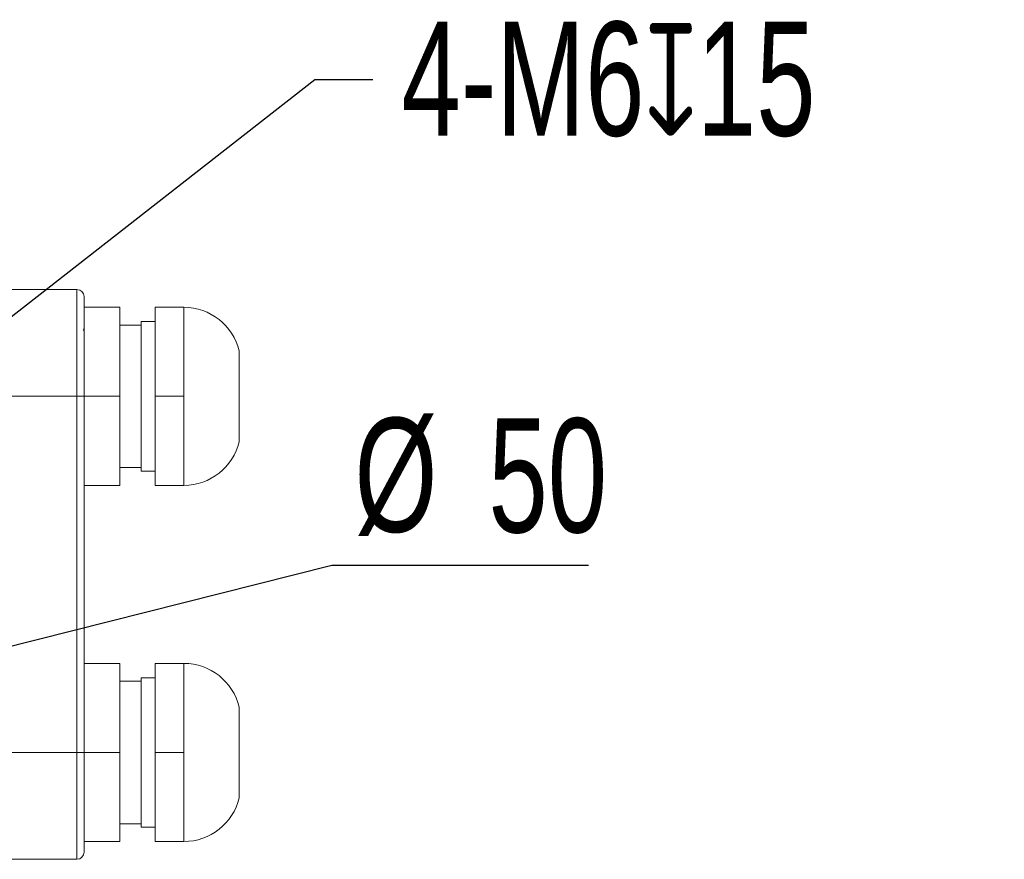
# Model space of a CAD drawing. Header units: millimetres. Extents: x 24 to 341, y 19 to 289.
# Tile 4 of 14: x 159 to 228, y 53 to 112. Entities that reach past the tile are written whole.
import ezdxf

# ---------------------------------------------------------------- set-up
doc = ezdxf.new("R2010")
doc.units = ezdxf.units.MM
doc.header["$PDSIZE"] = -1
doc.layers.add('10', color=7, linetype='Continuous')
doc.styles.add('SLDTEXTSTYLE0', font='TXT', dxfattribs={"width": 0.7})
doc.dimstyles.new('SLDDIMSTYLE1', dxfattribs={"dimtxt": 8, "dimasz": 4.08, "dimexe": 0, "dimexo": 0.0625, "dimgap": 2, "dimtad": 0, "dimtih": 1, "dimtoh": 1, "dimlfac": 2, "dimrnd": 1e-09, "dimzin": 12, "dimdsep": 46, "dimtxsty": 'SLDTEXTSTYLE0', "dimsah": 1, "dimcen": 0, "dimadec": 0, "dimazin": 3, "dimtfac": 1, "dimtmove": 0, "dimatfit": 3, "dimfxl": 1, "dimfrac": 2, "dimtolj": 1, "dimtzin": 12, "dimarcsym": 0})
doc.dimstyles.new('SLDDIMSTYLE2', dxfattribs={"dimtxt": 8, "dimasz": 4.08, "dimexe": 0, "dimexo": 0.0625, "dimgap": 2, "dimtad": 0, "dimtih": 1, "dimtoh": 1, "dimlfac": 2, "dimrnd": 1e-09, "dimzin": 12, "dimdsep": 46, "dimtxsty": 'SLDTEXTSTYLE0', "dimsah": 1, "dimcen": 0, "dimadec": 0, "dimazin": 3, "dimtfac": 1, "dimtmove": 0, "dimatfit": 3, "dimfxl": 1, "dimfrac": 2, "dimtolj": 1, "dimtzin": 12, "dimarcsym": 0})

# ---------------------------------------------------------------- blocks, each defined once
blk = doc.blocks.new('_D_4')
at = {"layer": '10', "transparency": 16777216}
for p, q in [((130.317, 60.796), (180.517, 73.46)), ((180.517, 73.46), (198.531, 73.46)), ((105.939, 54.646), (130.317, 60.796)), ((105.939, 54.646), (99.782, 53.093))]:
    blk.add_line(p, q, dxfattribs=at)
for points in [[(130.317, 60.796), (134.398, 61.301), (134.149, 62.286)], [(105.939, 54.646), (101.859, 54.14), (102.107, 53.155)]]:
    blk.add_solid(points, dxfattribs=at)
at = {"layer": '10', "transparency": 16777216, "char_height": 8, "attachment_point": 1, "style": 'SLDTEXTSTYLE0'}
for s, insert in [('%%c', (182.104, 83.806)), ('50', (191.509, 83.773))]:
    blk.add_mtext(s, dxfattribs=dict(at, insert=insert))
blk = doc.blocks.new('_D_6')
at = {"layer": '10', "color": 0, "lineweight": -2, "transparency": 16777216}
for p, q in [((179.323, 107.534), (129.198, 68.401)), ((183.403, 107.534), (179.323, 107.534))]:
    blk.add_line(p, q, dxfattribs=at)
at = {"layer": '10', "color": 0, "transparency": 16777216}
blk.add_solid([(128.779, 68.937), (129.616, 67.865), (125.982, 65.89)], dxfattribs=at)
at = {"layer": 'Defpoints', "color": 0, "transparency": 16777216}
for p in [(127.952, 67.429), (125.982, 65.89)]:
    blk.add_point(p, dxfattribs=at)
at = {"layer": '10', "color": 0, "transparency": 16777216, "insert": (185.403, 111.618), "char_height": 8, "attachment_point": 1, "style": 'SLDTEXTSTYLE0'}
blk.add_mtext('\\A1;4-M6{\\fGDT|b0|i0|c0|p2;x}15', dxfattribs=at)

msp = doc.modelspace()

# ---------------------------------------------------------------- linework, layer by layer
at = {"color": 7, "linetype": 'Continuous', "lineweight": 18}
for p, q in [((162.6282, 92.8208), (152.0289, 92.8208)), ((162.6282, 85.3208), (162.6282, 92.8208)), ((163.1282, 92.3208), (163.1282, 91.5708)), ((163.1282, 91.5708), (165.6282, 91.5708)), ((163.1282, 91.5708), (163.1282, 91.1759)), ((165.6282, 91.5708), (165.6282, 85.3208)), ((168.1282, 91.5708), (170.1282, 91.5708)), ((168.1282, 85.3208), (168.1282, 91.5708)), ((170.1282, 91.5708), (170.1282, 88.4458)), ((163.1282, 91.1759), (163.1282, 85.7158)), ((168.1282, 90.5708), (167.1282, 90.5708)), ((167.1282, 90.5708), (167.1282, 85.3208)), ((167.1282, 90.3208), (165.6282, 90.3208)), ((174.0165, 82.132), (174.0165, 88.5097)), ((170.1282, 88.4458), (170.1282, 85.3208)), ((163.1282, 85.7158), (163.1282, 85.3208)), ((155.427, 85.3208), (162.6282, 85.3208)), ((162.6282, 60.3208), (162.6282, 85.3208)), ((162.6282, 85.3208), (163.1282, 85.3208)), ((163.1282, 85.3208), (165.6282, 85.3208)), ((163.1282, 85.3208), (163.1282, 84.9452)), ((165.6282, 85.3208), (165.6282, 79.0708)), ((167.1282, 85.3208), (167.1282, 80.0708)), ((168.1282, 79.0708), (168.1282, 85.3208)), ((170.1282, 85.3208), (168.1282, 85.3208)), ((170.1282, 85.3208), (170.1282, 82.1958)), ((163.1282, 84.9452), (163.1282, 60.6965)), ((170.1282, 82.1958), (170.1282, 79.0708)), ((165.6282, 80.3208), (167.1282, 80.3208)), ((167.1282, 80.0708), (168.1282, 80.0708)), ((163.1282, 79.0708), (165.6282, 79.0708)), ((170.1282, 79.0708), (168.1282, 79.0708)), ((163.1282, 66.5708), (165.6282, 66.5708)), ((165.6282, 66.5708), (165.6282, 60.3208)), ((168.1282, 66.5708), (170.1282, 66.5708)), ((168.1282, 60.3208), (168.1282, 66.5708)), ((170.1282, 66.5708), (170.1282, 63.4458)), ((167.1282, 65.3208), (165.6282, 65.3208)), ((168.1282, 65.5708), (167.1282, 65.5708)), ((167.1282, 65.5708), (167.1282, 60.3208)), ((170.1282, 63.4458), (170.1282, 60.3208)), ((174.0165, 57.132), (174.0165, 63.5097)), ((162.6282, 60.3208), (155.427, 60.3208)), ((162.6282, 52.8208), (162.6282, 60.3208)), ((162.6282, 60.3208), (163.1282, 60.3208)), ((163.1282, 60.6965), (163.1282, 60.3208)), ((163.1282, 60.3208), (165.6282, 60.3208)), ((163.1282, 60.3208), (163.1282, 59.9259)), ((165.6282, 60.3208), (165.6282, 54.0708)), ((167.1282, 60.3208), (167.1282, 55.0708)), ((170.1282, 60.3208), (168.1282, 60.3208)), ((168.1282, 54.0708), (168.1282, 60.3208)), ((170.1282, 60.3208), (170.1282, 57.1958)), ((163.1282, 59.9259), (163.1282, 54.4658)), ((170.1282, 57.1958), (170.1282, 54.0708)), ((165.6282, 55.3208), (167.1282, 55.3208)), ((167.1282, 55.0708), (168.1282, 55.0708)), ((163.1282, 54.4658), (163.1282, 54.0708)), ((163.1282, 54.0708), (163.1282, 53.3208)), ((163.1282, 54.0708), (165.6282, 54.0708)), ((170.1282, 54.0708), (168.1282, 54.0708)), ((152.0289, 52.8208), (162.6282, 52.8208))]:
    msp.add_line(p, q, dxfattribs=at)
for centre, radius, start, end in [((162.6282, 92.3208), 0.5, 0, 90), ((170.1282, 87.5708), 4, 13.574377, 90), ((170.1282, 83.0708), 4, 270, 346.425623), ((170.1282, 62.5708), 4, 13.574377, 90), ((170.1282, 58.0708), 4, 270, 346.425623), ((162.6282, 53.3208), 0.5, 270, 0)]:
    msp.add_arc(centre, radius, start, end, dxfattribs=at)
msp.add_open_spline([(163.1282, 90.0775), (163.1214, 90.0645), (163.0976, 90.0188), (163.0738, 89.973), (163.0567, 89.9404)], degree=3, knots=[0, 0, 0, 0, 0.2851346, 1, 1, 1, 1], dxfattribs=at)

# ---------------------------------------------------------------- dimensions: what is measured, and where the dimension line sits
at = {"layer": '10'}
dim = msp.add_diameter_dim_2p(p1=(127.9524, 67.4289), p2=(125.9818, 65.8905), text='4-M6{\\fGDT|b0|i0|c0|p2;x}15', dimstyle='SLDDIMSTYLE2', override={"dimpost": '<>'}, dxfattribs=at)
dim.commit()
dim.dimension.update_dxf_attribs({"geometry": '_D_6', "text_midpoint": (203.6934, 107.5338), "dimtype": 163})
dim = msp.add_diameter_dim_2p(p1=(130.3173, 60.7958), p2=(105.9392, 54.6458), dimstyle='SLDDIMSTYLE1', dxfattribs=at)
dim.commit()
dim.dimension.update_dxf_attribs({"geometry": '_D_4', "text_midpoint": (190.3178, 79.4322), "dimtype": 163})

doc.saveas('drawing.dxf')
